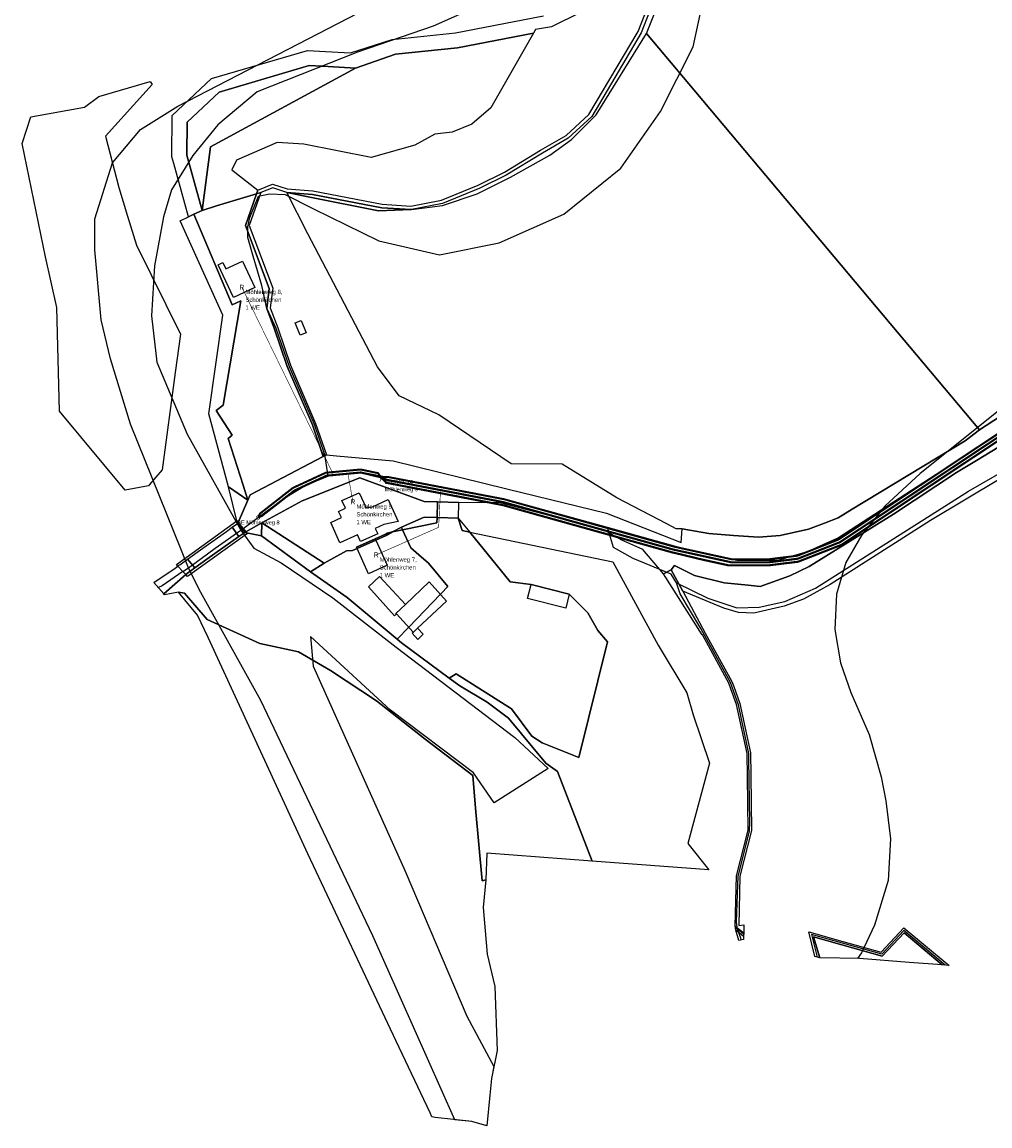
# Model space of a CAD drawing. Extents: x 577960 to 582939, y 6017202 to 6023066.
# Tile 7 of 217: x 580252 to 580573, y 6017202 to 6017569. Entities that reach past the tile are written whole.
import ezdxf
from ezdxf.enums import TextEntityAlignment as Align

# ---------------------------------------------------------------- set-up
doc = ezdxf.new("R2010")
doc.units = 0
doc.header["$MEASUREMENT"] = 0
doc.linetypes.add('D', pattern=[0])
for name, color, linetype in [('BER_Symbol', 7, 'D'), ('BER_Text', 7, 'D'), ('BF__ACCESS', 7, 'D'), ('EF', 7, 'D'), ('LI__FLUR', 7, 'D'), ('LI__GEB', 7, 'Continuous'), ('LI__GEWAESSE', 7, 'D'), ('LI__STRASSE', 7, 'Continuous')]:
    doc.layers.add(name, color=color, linetype=linetype)
doc.styles.add('BER_Symbol', font='TGR01___.TTF')
doc.styles.add('BER_Text', font='arial.ttf')

msp = doc.modelspace()

# ---------------------------------------------------------------- linework, layer by layer
at = {"layer": 'BF__ACCESS', "color": 1, "linetype": 'D', "true_color": 0xff0000, "const_width": 0.7}
for points in [[(580604.532, 6017571.333), (580605.541, 6017562.137), (580616.393, 6017535.463), (580621.208, 6017516.471), (580622.417, 6017488.52), (580613.9, 6017466.349), (580602.086, 6017449.701), (580592.886, 6017440.772), (580524.099, 6017395.09), (580509.752, 6017389.502), (580500.034, 6017388.304), (580486.585, 6017388.304), (580478.217, 6017390.129), (580469.223, 6017392.304), (580468.026, 6017392.566), (580411.551, 6017408.327), (580373.05, 6017415.7), (580371.12, 6017417.545)], [(580603.532, 6017571.283), (580604.562, 6017561.89), (580615.44, 6017535.15), (580620.214, 6017516.325), (580621.409, 6017488.684), (580613.011, 6017466.825), (580601.323, 6017450.354), (580592.256, 6017441.554), (580523.634, 6017395.981), (580509.628, 6017390.494), (580499.973, 6017389.304), (580487.585, 6017389.304), (580468.295, 6017393.531), (580411.78, 6017409.302), (580373.238, 6017416.682), (580371.12, 6017417.545)], [(580371.12, 6017417.545), (580364.491, 6017419.153), (580353.016, 6017418.08), (580342.373, 6017413.153), (580331.508, 6017404.676), (580330.414, 6017404.265)]]:
    msp.add_lwpolyline(points, dxfattribs=at)
at = {"layer": 'BF__ACCESS', "color": 4, "linetype": 'D', "true_color": 0x00ffff, "const_width": 0.657}
for points in [[(580602.531, 6017571.234), (580603.583, 6017561.642), (580614.488, 6017534.837), (580619.219, 6017516.179), (580620.401, 6017488.849), (580612.123, 6017467.301), (580600.561, 6017451.008), (580591.626, 6017442.336), (580523.169, 6017396.873), (580509.504, 6017391.486), (580499.912, 6017390.304), (580487.693, 6017390.304), (580468.509, 6017394.508), (580412.009, 6017410.276), (580373.426, 6017417.664), (580371.12, 6017417.545)], [(580371.12, 6017417.545), (580370.206, 6017418.925), (580364.396, 6017420.149), (580352.752, 6017419.06), (580341.849, 6017414.012), (580330.892, 6017405.463), (580330.414, 6017404.265)]]:
    msp.add_lwpolyline(points, dxfattribs=at)
at = {"layer": 'EF', "color": 102, "linetype": 'D', "true_color": 0x15d72e, "const_width": 0.194}
msp.add_lwpolyline([(580355.414, 6017418.3), (580324.92, 6017480.69)], dxfattribs=at)
at = {"layer": 'EF', "color": 1, "linetype": 'D', "true_color": 0xff0000, "const_width": 0.194}
for points in [[(580360.149, 6017418.74), (580361.81, 6017409.39)], [(580369.54, 6017391.76), (580390.288, 6017400.934), (580390.935, 6017413.295)]]:
    msp.add_lwpolyline(points, dxfattribs=at)
at = {"layer": 'LI__FLUR', "color": 8, "linetype": 'D', "true_color": 0x808080}
for p, q in [((580437.459, 6017572.033), (580427.804, 6017567.235)), ((580456.58, 6017565.695), (580459.359, 6017572.752)), ((580460.378, 6017572.382), (580457.57, 6017565.215)), ((580459.339, 6017565.085), (580462.657, 6017573.302)), ((580395.848, 6017565.236), (580425.095, 6017570.903)), ((580374.838, 6017563.087), (580395.848, 6017565.236)), ((580421.796, 6017565.156), (580396.608, 6017560.278)), ((580396.608, 6017560.278), (580421.796, 6017565.156)), ((580421.796, 6017565.156), (580407.633, 6017540.346)), ((580422.516, 6017566.415), (580421.796, 6017565.156)), ((580427.804, 6017567.235), (580422.516, 6017566.415)), ((580440.238, 6017538.167), (580456.58, 6017565.695)), ((580457.57, 6017565.215), (580441.147, 6017537.437)), ((580442.686, 6017538.027), (580459.339, 6017565.085)), ((580475.811, 6017545.483), (580459.339, 6017565.085)), ((580459.339, 6017565.085), (580475.811, 6017545.483)), ((580361.035, 6017558.64), (580374.838, 6017563.087)), ((580314.826, 6017550.044), (580346.731, 6017559.409)), ((580346.731, 6017559.409), (580352.698, 6017559.089)), ((580352.698, 6017559.089), (580361.035, 6017558.64)), ((580375.948, 6017558.169), (580362.694, 6017553.562)), ((580362.694, 6017553.562), (580375.948, 6017558.169)), ((580396.608, 6017560.278), (580375.948, 6017558.169)), ((580375.948, 6017558.169), (580396.608, 6017560.278)), ((580362.694, 6017553.562), (580314.476, 6017527.393)), ((580314.476, 6017527.393), (580362.694, 6017553.562)), ((580317.385, 6017545.576), (580347.331, 6017554.371)), ((580347.331, 6017554.371), (580317.385, 6017545.576)), ((580347.331, 6017554.371), (580353.618, 6017554.032)), ((580353.618, 6017554.032), (580347.331, 6017554.371)), ((580353.618, 6017554.032), (580362.694, 6017553.562)), ((580362.694, 6017553.562), (580353.618, 6017554.032)), ((580301.802, 6017537.769), (580314.826, 6017550.044)), ((580277.333, 6017544.097), (580294.475, 6017549.044)), ((580295.095, 6017548.035), (580279.652, 6017530.862)), ((580294.475, 6017549.044), (580295.095, 6017548.035)), ((580272.676, 6017540.568), (580277.333, 6017544.097)), ((580306.77, 6017535.56), (580317.385, 6017545.576)), ((580317.385, 6017545.576), (580306.77, 6017535.56)), ((580570.056, 6017433.317), (580475.811, 6017545.483)), ((580475.811, 6017545.483), (580570.056, 6017433.317)), ((580254.774, 6017537.34), (580272.676, 6017540.568)), ((580407.633, 6017540.346), (580401.326, 6017534.849)), ((580251.885, 6017528.514), (580254.774, 6017537.34)), ((580301.692, 6017524.015), (580301.802, 6017537.769)), ((580306.67, 6017524.634), (580306.77, 6017535.56)), ((580306.77, 6017535.56), (580306.67, 6017524.634)), ((580401.326, 6017534.849), (580394.789, 6017532.29)), ((580432.651, 6017531.15), (580440.238, 6017538.167)), ((580441.147, 6017537.437), (580433.351, 6017530.22)), ((580434.39, 6017529.82), (580442.686, 6017538.027)), ((580389.001, 6017531.63), (580382.364, 6017527.952)), ((580394.789, 6017532.29), (580389.001, 6017531.63)), ((580424.175, 6017526.262), (580432.651, 6017531.15)), ((580259.651, 6017490.869), (580251.885, 6017528.514)), ((580279.652, 6017530.862), (580284.01, 6017513.879)), ((580336.606, 6017528.862), (580323.152, 6017522.965)), ((580345.552, 6017528.282), (580336.606, 6017528.862)), ((580367.931, 6017523.874), (580345.552, 6017528.282)), ((580382.364, 6017527.952), (580367.931, 6017523.874)), ((580433.351, 6017530.22), (580424.765, 6017525.272)), ((580427.204, 6017524.592), (580434.39, 6017529.82)), ((580302.272, 6017521.875), (580301.692, 6017524.015)), ((580311.757, 6017506.262), (580306.67, 6017524.634)), ((580306.67, 6017524.634), (580311.757, 6017506.262)), ((580314.476, 6017527.393), (580311.757, 6017506.262)), ((580311.757, 6017506.262), (580314.476, 6017527.393)), ((580412.16, 6017518.985), (580424.175, 6017526.262)), ((580424.765, 6017525.272), (580412.72, 6017517.975)), ((580414.17, 6017517.276), (580427.204, 6017524.592)), ((580307.149, 6017504.093), (580302.272, 6017521.875)), ((580323.152, 6017522.965), (580321.573, 6017519.716)), ((580321.573, 6017519.716), (580330.229, 6017512.949)), ((580403.045, 6017511.738), (580414.17, 6017517.276)), ((580403.465, 6017514.637), (580412.16, 6017518.985)), ((580412.72, 6017517.975), (580403.934, 6017513.587)), ((580284.01, 6017513.879), (580286.919, 6017504.383)), ((580329.819, 6017511.759), (580330.229, 6017512.949)), ((580330.229, 6017512.949), (580329.819, 6017511.759)), ((580330.229, 6017512.949), (580335.106, 6017514.918)), ((580335.156, 6017513.698), (580331.188, 6017512.169)), ((580335.106, 6017514.918), (580339.954, 6017513.378)), ((580339.874, 6017512.229), (580335.156, 6017513.698)), ((580339.954, 6017513.378), (580348.52, 6017512.708)), ((580391.27, 6017509.639), (580403.465, 6017514.637)), ((580403.934, 6017513.587), (580391.6, 6017508.529)), ((580329.819, 6017511.759), (580316.515, 6017507.711)), ((580316.515, 6017507.711), (580329.819, 6017511.759)), ((580326.08, 6017501.183), (580329.819, 6017511.759)), ((580329.819, 6017511.759), (580326.08, 6017501.183)), ((580331.188, 6017512.169), (580327.31, 6017501.203)), ((580331.188, 6017512.169), (580329.819, 6017511.759)), ((580329.819, 6017511.759), (580331.188, 6017512.169)), ((580348.37, 6017511.569), (580339.874, 6017512.229)), ((580346.801, 6017498.484), (580339.874, 6017512.229)), ((580339.874, 6017512.229), (580348.02, 6017510.589)), ((580339.874, 6017512.229), (580348.37, 6017511.569)), ((580348.02, 6017510.589), (580339.874, 6017512.229)), ((580348.02, 6017510.589), (580370.36, 6017506.071)), ((580370.36, 6017506.071), (580348.02, 6017510.589)), ((580371.409, 6017507.15), (580348.37, 6017511.569)), ((580348.37, 6017511.569), (580371.409, 6017507.15)), ((580348.52, 6017512.708), (580371.549, 6017508.29)), ((580381.065, 6017507.68), (580391.27, 6017509.639)), ((580391.57, 6017507.91), (580403.045, 6017511.738)), ((580311.757, 6017506.262), (580309.008, 6017504.962)), ((580309.008, 6017504.962), (580311.757, 6017506.262)), ((580316.515, 6017507.711), (580311.757, 6017506.262)), ((580311.757, 6017506.262), (580316.515, 6017507.711)), ((580370.36, 6017506.071), (580381.125, 6017506.55)), ((580381.125, 6017506.55), (580370.36, 6017506.071)), ((580381.125, 6017506.55), (580371.409, 6017507.15)), ((580371.409, 6017507.15), (580381.125, 6017506.55)), ((580371.549, 6017508.29), (580381.065, 6017507.68)), ((580381.275, 6017506.56), (580381.125, 6017506.55)), ((580381.125, 6017506.55), (580381.275, 6017506.56)), ((580391.6, 6017508.529), (580381.275, 6017506.56)), ((580381.275, 6017506.56), (580391.57, 6017507.91)), ((580286.919, 6017504.383), (580289.897, 6017494.667)), ((580304.381, 6017502.793), (580307.149, 6017504.093)), ((580318.584, 6017471.426), (580304.381, 6017502.793)), ((580307.149, 6017504.093), (580309.008, 6017504.962)), ((580309.008, 6017504.962), (580307.149, 6017504.093)), ((580309.008, 6017504.962), (580321.712, 6017474.874)), ((580321.712, 6017474.874), (580309.008, 6017504.962)), ((580334.017, 6017480.272), (580326.08, 6017501.183)), ((580326.08, 6017501.183), (580334.017, 6017480.272)), ((580327.31, 6017501.203), (580335.196, 6017480.402)), ((580370, 6017454.302), (580346.801, 6017498.484)), ((580289.897, 6017494.667), (580304.52, 6017465.068)), ((580263.479, 6017473.975), (580259.651, 6017490.869)), ((580333.187, 6017473.685), (580334.017, 6017480.272)), ((580334.017, 6017480.272), (580333.187, 6017473.685)), ((580335.196, 6017480.402), (580334.366, 6017473.824)), ((580324.581, 6017476.224), (580318.723, 6017441.578)), ((580318.723, 6017441.578), (580324.581, 6017476.224)), ((580321.712, 6017474.874), (580324.581, 6017476.224)), ((580324.581, 6017476.224), (580321.712, 6017474.874)), ((580264.319, 6017439.509), (580263.479, 6017473.975)), ((580335.766, 6017466.827), (580333.187, 6017473.685)), ((580333.187, 6017473.685), (580335.766, 6017466.827)), ((580334.366, 6017473.824), (580336.845, 6017467.217)), ((580313.956, 6017438.619), (580318.584, 6017471.426)), ((580304.52, 6017465.068), (580302.801, 6017452.404)), ((580339.954, 6017454.372), (580335.766, 6017466.827)), ((580335.766, 6017466.827), (580339.954, 6017454.372)), ((580336.845, 6017467.217), (580341.023, 6017454.772)), ((580348.35, 6017435.03), (580339.954, 6017454.372)), ((580339.954, 6017454.372), (580348.35, 6017435.03)), ((580341.023, 6017454.772), (580349.429, 6017435.44)), ((580377.216, 6017444.616), (580370, 6017454.302)), ((580302.801, 6017452.404), (580298.383, 6017420.067)), ((580390.33, 6017438.278), (580377.216, 6017444.616)), ((580286.178, 6017413.24), (580264.319, 6017439.509)), ((580318.723, 6017441.578), (580316.345, 6017439.799)), ((580316.345, 6017439.799), (580318.723, 6017441.578)), ((580316.345, 6017439.799), (580321.662, 6017431.542)), ((580321.662, 6017431.542), (580316.345, 6017439.799)), ((580570.056, 6017433.317), (580581.861, 6017441.074)), ((580581.861, 6017441.074), (580570.056, 6017433.317)), ((580320.472, 6017414.369), (580313.956, 6017438.619)), ((580414.449, 6017422.064), (580390.33, 6017438.278)), ((580351.978, 6017424.434), (580348.35, 6017435.03)), ((580348.35, 6017435.03), (580351.978, 6017424.434)), ((580349.429, 6017435.44), (580353.027, 6017424.984)), ((580565.279, 6017429.639), (580570.056, 6017433.317)), ((580570.056, 6017433.317), (580565.279, 6017429.639)), ((580321.662, 6017431.542), (580320.393, 6017430.482)), ((580320.393, 6017430.482), (580321.662, 6017431.542)), ((580320.393, 6017430.482), (580325.38, 6017414.899)), ((580325.38, 6017414.899), (580320.393, 6017430.482)), ((580527.676, 6017406.979), (580565.279, 6017429.639)), ((580565.279, 6017429.639), (580527.676, 6017406.979)), ((580581.221, 6017430.528), (580568.997, 6017423.112)), ((580568.997, 6017423.112), (580581.221, 6017430.528)), ((580351.978, 6017424.434), (580353.027, 6017424.984)), ((580353.027, 6017424.984), (580351.978, 6017424.434)), ((580353.027, 6017424.984), (580356.353, 6017424.684)), ((580327.719, 6017411.73), (580349.624, 6017423.201)), ((580349.624, 6017423.201), (580327.719, 6017411.73)), ((580349.624, 6017423.201), (580351.978, 6017424.434)), ((580351.978, 6017424.434), (580349.624, 6017423.201)), ((580356.353, 6017424.684), (580375.157, 6017422.985)), ((580375.157, 6017422.985), (580412.949, 6017413.728)), ((580431.381, 6017421.874), (580414.449, 6017422.064)), ((580449.472, 6017410.708), (580431.381, 6017421.874)), ((580568.997, 6017423.112), (580562.37, 6017419.093)), ((580562.37, 6017419.093), (580568.997, 6017423.112)), ((580298.383, 6017420.067), (580294.205, 6017415.119)), ((580364.102, 6017417.377), (580344.981, 6017409.761)), ((580344.981, 6017409.761), (580364.102, 6017417.377)), ((580385.535, 6017409.491), (580364.102, 6017417.377)), ((580364.102, 6017417.377), (580385.535, 6017409.491)), ((580562.37, 6017419.093), (580541.46, 6017405.349)), ((580541.46, 6017405.349), (580562.37, 6017419.093)), ((580293.905, 6017414.769), (580286.178, 6017413.24)), ((580294.205, 6017415.119), (580293.905, 6017414.769)), ((580326.949, 6017409.991), (580320.472, 6017414.369)), ((580323.491, 6017402.214), (580320.472, 6017414.369)), ((580320.472, 6017414.369), (580326.949, 6017409.991)), ((580325.38, 6017414.899), (580326.949, 6017409.991)), ((580326.949, 6017409.991), (580325.38, 6017414.899)), ((580412.949, 6017413.728), (580446.114, 6017405.611)), ((580576.893, 6017417.044), (580553.734, 6017403.23)), ((580326.949, 6017409.991), (580327.719, 6017411.73)), ((580327.719, 6017411.73), (580326.949, 6017409.991)), ((580466.175, 6017402.082), (580449.472, 6017410.708)), ((580323.644, 6017402.557), (580326.949, 6017409.991)), ((580326.949, 6017409.991), (580323.644, 6017402.557)), ((580344.981, 6017409.761), (580331.597, 6017402.404)), ((580331.597, 6017402.404), (580344.981, 6017409.761)), ((580389.943, 6017409.357), (580385.535, 6017409.491)), ((580385.535, 6017409.491), (580389.943, 6017409.357)), ((580389.76, 6017404.162), (580389.943, 6017409.357)), ((580389.943, 6017409.357), (580389.76, 6017404.162)), ((580389.943, 6017409.357), (580396.909, 6017409.145)), ((580396.909, 6017409.145), (580389.943, 6017409.357)), ((580396.909, 6017409.145), (580396.807, 6017403.972)), ((580410.87, 6017409.11), (580396.909, 6017409.145)), ((580444.994, 6017400.183), (580410.87, 6017409.11)), ((580523.048, 6017404.08), (580527.676, 6017406.979)), ((580527.676, 6017406.979), (580523.048, 6017404.08)), ((580377.974, 6017401), (580385.442, 6017404.301)), ((580385.442, 6017404.301), (580377.974, 6017401)), ((580385.442, 6017404.301), (580389.76, 6017404.162)), ((580389.76, 6017404.162), (580385.442, 6017404.301)), ((580389.73, 6017402.399), (580389.76, 6017404.162)), ((580389.76, 6017404.162), (580389.73, 6017402.399)), ((580389.76, 6017404.162), (580396.807, 6017403.972)), ((580396.807, 6017403.972), (580389.76, 6017404.162)), ((580398.106, 6017399.824), (580396.807, 6017403.972)), ((580396.807, 6017403.972), (580400.635, 6017399.304)), ((580396.807, 6017403.972), (580398.106, 6017399.824)), ((580446.114, 6017405.611), (580470.902, 6017395.924)), ((580541.46, 6017405.349), (580513.402, 6017387.887)), ((580513.402, 6017387.887), (580541.46, 6017405.349)), ((580518.48, 6017402.271), (580523.048, 6017404.08)), ((580523.048, 6017404.08), (580518.48, 6017402.271)), ((580553.734, 6017403.23), (580520.399, 6017381.879)), ((580311.956, 6017393.977), (580319.763, 6017399.555)), ((580319.763, 6017399.555), (580321.722, 6017400.954)), ((580321.722, 6017400.954), (580323.491, 6017402.214)), ((580323.931, 6017397.876), (580321.722, 6017400.954)), ((580321.722, 6017400.954), (580323.931, 6017397.876)), ((580323.491, 6017402.214), (580323.644, 6017402.557)), ((580323.644, 6017402.557), (580323.491, 6017402.214)), ((580323.491, 6017402.214), (580325.85, 6017399.245)), ((580325.85, 6017399.245), (580323.491, 6017402.214)), ((580325.85, 6017399.245), (580323.931, 6017397.876)), ((580323.931, 6017397.876), (580325.85, 6017399.245)), ((580326.236, 6017399.457), (580325.85, 6017399.245)), ((580325.85, 6017399.245), (580326.236, 6017399.457)), ((580331.477, 6017398.155), (580325.85, 6017399.245)), ((580325.85, 6017399.245), (580331.477, 6017398.155)), ((580331.597, 6017402.404), (580326.236, 6017399.457)), ((580326.236, 6017399.457), (580331.597, 6017402.404)), ((580331.477, 6017398.155), (580331.597, 6017402.404)), ((580331.597, 6017402.404), (580331.477, 6017398.155)), ((580331.597, 6017402.404), (580352.218, 6017388.969)), ((580352.218, 6017388.969), (580331.597, 6017402.404)), ((580372.868, 6017398.235), (580375.017, 6017399.404)), ((580375.017, 6017399.404), (580372.868, 6017398.235)), ((580373.195, 6017399.028), (580375.017, 6017399.404)), ((580375.017, 6017399.404), (580373.195, 6017399.028)), ((580375.017, 6017399.404), (580377.974, 6017401)), ((580377.974, 6017401), (580375.017, 6017399.404)), ((580375.017, 6017399.404), (580378.325, 6017400.084)), ((580378.325, 6017400.084), (580375.017, 6017399.404)), ((580378.325, 6017400.084), (580377.974, 6017401)), ((580377.974, 6017401), (580378.325, 6017400.084)), ((580378.325, 6017400.084), (580389.73, 6017402.399)), ((580389.73, 6017402.399), (580378.325, 6017400.084)), ((580381.11, 6017394.157), (580378.325, 6017400.084)), ((580378.325, 6017400.084), (580381.11, 6017394.157)), ((580400.635, 6017399.304), (580398.106, 6017399.824)), ((580398.106, 6017399.824), (580400.635, 6017399.304)), ((580400.635, 6017399.304), (580414.119, 6017382.83)), ((580414.119, 6017382.83), (580400.635, 6017399.304)), ((580400.635, 6017399.304), (580448.213, 6017389.497)), ((580450.892, 6017396.764), (580444.994, 6017400.183)), ((580469.273, 6017400.482), (580466.175, 6017402.082)), ((580471.182, 6017400.482), (580469.273, 6017400.482)), ((580470.902, 6017395.924), (580471.182, 6017400.482)), ((580471.182, 6017400.482), (580480.028, 6017398.863)), ((580480.028, 6017398.863), (580471.182, 6017400.482)), ((580503.727, 6017398.253), (580513.173, 6017400.312)), ((580513.173, 6017400.312), (580503.727, 6017398.253)), ((580513.173, 6017400.312), (580518.48, 6017402.271)), ((580518.48, 6017402.271), (580513.173, 6017400.312)), ((580321.232, 6017395.946), (580313.316, 6017390.319)), ((580313.316, 6017390.319), (580321.232, 6017395.946)), ((580323.931, 6017397.876), (580321.232, 6017395.946)), ((580321.232, 6017395.946), (580323.931, 6017397.876)), ((580342.312, 6017390.078), (580331.477, 6017398.155)), ((580331.477, 6017398.155), (580342.312, 6017390.078)), ((580363.04, 6017394.282), (580369.256, 6017397.093)), ((580369.256, 6017397.093), (580363.04, 6017394.282)), ((580363.192, 6017393.897), (580369.42, 6017396.685)), ((580369.42, 6017396.685), (580363.192, 6017393.897)), ((580369.256, 6017397.093), (580372.678, 6017398.665)), ((580372.678, 6017398.665), (580369.256, 6017397.093)), ((580369.42, 6017396.685), (580372.868, 6017398.235)), ((580372.868, 6017398.235), (580369.42, 6017396.685)), ((580372.678, 6017398.665), (580372.892, 6017398.737)), ((580372.892, 6017398.737), (580372.678, 6017398.665)), ((580372.868, 6017398.235), (580372.678, 6017398.665)), ((580372.678, 6017398.665), (580372.868, 6017398.235)), ((580372.842, 6017398.874), (580373.195, 6017399.028)), ((580373.195, 6017399.028), (580372.842, 6017398.874)), ((580372.892, 6017398.737), (580372.842, 6017398.874)), ((580372.842, 6017398.874), (580372.892, 6017398.737)), ((580458.148, 6017393.535), (580450.892, 6017396.764)), ((580480.028, 6017398.863), (580488.314, 6017398.233)), ((580488.314, 6017398.233), (580480.028, 6017398.863)), ((580488.314, 6017398.233), (580496.57, 6017397.613)), ((580496.57, 6017397.613), (580488.314, 6017398.233)), ((580496.57, 6017397.613), (580503.727, 6017398.253)), ((580503.727, 6017398.253), (580496.57, 6017397.613)), ((580306.889, 6017390.359), (580311.956, 6017393.977)), ((580352.218, 6017388.969), (580359.724, 6017393.077)), ((580359.724, 6017393.077), (580352.218, 6017388.969)), ((580359.724, 6017393.077), (580361.623, 6017393.187)), ((580361.623, 6017393.187), (580359.724, 6017393.077)), ((580361.623, 6017393.187), (580363.192, 6017393.897)), ((580363.192, 6017393.897), (580361.623, 6017393.187)), ((580363.192, 6017393.897), (580363.04, 6017394.282)), ((580363.04, 6017394.282), (580363.192, 6017393.897)), ((580383.749, 6017391.827), (580381.11, 6017394.157)), ((580381.11, 6017394.157), (580383.749, 6017391.827)), ((580386.908, 6017389.039), (580383.749, 6017391.827)), ((580383.749, 6017391.827), (580386.908, 6017389.039)), ((580464.965, 6017385.489), (580458.148, 6017393.535)), ((580302.761, 6017387.33), (580303.682, 6017388.054)), ((580303.682, 6017388.054), (580304.02, 6017388.32)), ((580304.02, 6017388.32), (580304.26, 6017388.49)), ((580304.26, 6017388.49), (580306.889, 6017390.359)), ((580306.889, 6017390.359), (580309.267, 6017387.43)), ((580309.267, 6017387.43), (580306.889, 6017390.359)), ((580313.316, 6017390.319), (580309.267, 6017387.43)), ((580309.267, 6017387.43), (580313.316, 6017390.319)), ((580347.77, 6017386.19), (580342.312, 6017390.078)), ((580342.312, 6017390.078), (580347.77, 6017386.19)), ((580352.218, 6017388.969), (580347.77, 6017386.19)), ((580347.77, 6017386.19), (580352.218, 6017388.969)), ((580393.322, 6017381.231), (580386.908, 6017389.039)), ((580386.908, 6017389.039), (580393.322, 6017381.231)), ((580448.213, 6017389.497), (580463.196, 6017361.758)), ((580468.613, 6017388.237), (580467.534, 6017386.838)), ((580467.534, 6017386.838), (580468.613, 6017388.237)), ((580475.36, 6017384.939), (580468.613, 6017388.237)), ((580468.613, 6017388.237), (580475.36, 6017384.939)), ((580295.694, 6017382.622), (580302.761, 6017387.33)), ((580306.291, 6017385.221), (580298.972, 6017378.804)), ((580298.972, 6017378.804), (580306.291, 6017385.221)), ((580306.849, 6017385.711), (580306.291, 6017385.221)), ((580306.291, 6017385.221), (580306.849, 6017385.711)), ((580309.267, 6017387.43), (580306.849, 6017385.711)), ((580306.849, 6017385.711), (580309.267, 6017387.43)), ((580359.864, 6017377.563), (580347.77, 6017386.19)), ((580347.77, 6017386.19), (580359.864, 6017377.563)), ((580467.534, 6017386.838), (580464.965, 6017385.489)), ((580464.965, 6017385.489), (580467.534, 6017386.838)), ((580477.889, 6017365.237), (580464.965, 6017385.489)), ((580467.534, 6017386.838), (580471.402, 6017379.671)), ((580471.402, 6017379.671), (580467.534, 6017386.838)), ((580485.116, 6017382.489), (580475.36, 6017384.939)), ((580475.36, 6017384.939), (580485.116, 6017382.489)), ((580507.005, 6017384.848), (580497.1, 6017381.3)), ((580497.1, 6017381.3), (580507.005, 6017384.848)), ((580513.402, 6017387.887), (580507.005, 6017384.848)), ((580507.005, 6017384.848), (580513.402, 6017387.887)), ((580298.972, 6017378.804), (580295.694, 6017382.622)), ((580391.141, 6017378.953), (580393.322, 6017381.231)), ((580393.322, 6017381.231), (580391.141, 6017378.953)), ((580414.119, 6017382.83), (580421.015, 6017381.881)), ((580421.015, 6017381.881), (580414.119, 6017382.83)), ((580421.015, 6017381.881), (580433.69, 6017378.682)), ((580433.69, 6017378.682), (580421.015, 6017381.881)), ((580493.112, 6017381.7), (580485.116, 6017382.489)), ((580485.116, 6017382.489), (580493.112, 6017381.7)), ((580497.1, 6017381.3), (580493.112, 6017381.7)), ((580493.112, 6017381.7), (580497.1, 6017381.3)), ((580520.399, 6017381.879), (580511.513, 6017377.011)), ((580299.202, 6017378.534), (580298.972, 6017378.804)), ((580303.85, 6017379.343), (580299.202, 6017378.534)), ((580303.85, 6017379.343), (580305.879, 6017379.093)), ((580310.207, 6017371.776), (580303.85, 6017379.343)), ((580305.879, 6017379.093), (580303.85, 6017379.343)), ((580305.879, 6017379.093), (580313.395, 6017370.337)), ((580313.395, 6017370.337), (580305.879, 6017379.093)), ((580376.545, 6017363.71), (580359.864, 6017377.563)), ((580359.864, 6017377.563), (580376.545, 6017363.71)), ((580380.446, 6017367.785), (580390.891, 6017378.692)), ((580390.891, 6017378.692), (580380.446, 6017367.785)), ((580390.891, 6017378.692), (580391.141, 6017378.953)), ((580391.141, 6017378.953), (580390.891, 6017378.692)), ((580433.69, 6017378.682), (580439.877, 6017372.474)), ((580439.877, 6017372.474), (580433.69, 6017378.682)), ((580471.402, 6017379.671), (580478.908, 6017365.776)), ((580485.066, 6017374.033), (580471.402, 6017379.671)), ((580489.953, 6017372.583), (580485.066, 6017374.033)), ((580505.156, 6017374.772), (580495.031, 6017372.453)), ((580511.513, 6017377.011), (580505.156, 6017374.772)), ((580313.665, 6017364.299), (580310.207, 6017371.776)), ((580313.395, 6017370.337), (580330.917, 6017362.28)), ((580330.917, 6017362.28), (580313.395, 6017370.337)), ((580439.877, 6017372.474), (580443.175, 6017366.637)), ((580443.175, 6017366.637), (580439.877, 6017372.474)), ((580495.031, 6017372.453), (580489.953, 6017372.583)), ((580376.545, 6017363.71), (580380.446, 6017367.785)), ((580380.446, 6017367.785), (580376.545, 6017363.71)), ((580443.175, 6017366.637), (580446.354, 6017362.928)), ((580446.354, 6017362.928), (580443.175, 6017366.637)), ((580346.869, 6017292.408), (580313.665, 6017364.299)), ((580377.955, 6017362.539), (580376.545, 6017363.71)), ((580376.545, 6017363.71), (580377.955, 6017362.539)), ((580393.848, 6017350.844), (580377.955, 6017362.539)), ((580377.955, 6017362.539), (580393.848, 6017350.844)), ((580446.354, 6017362.928), (580436.868, 6017324.414)), ((580436.868, 6017324.414), (580446.354, 6017362.928)), ((580477.919, 6017365.197), (580477.889, 6017365.237)), ((580486.695, 6017349.173), (580477.919, 6017365.197)), ((580478.908, 6017365.776), (580487.754, 6017349.653)), ((580330.917, 6017362.28), (580337.084, 6017360.96)), ((580337.084, 6017360.96), (580330.917, 6017362.28)), ((580337.084, 6017360.96), (580343.741, 6017359.521)), ((580343.741, 6017359.521), (580337.084, 6017360.96)), ((580343.741, 6017359.521), (580354.386, 6017353.403)), ((580354.386, 6017353.403), (580343.741, 6017359.521)), ((580463.196, 6017361.758), (580472.761, 6017345.905)), ((580354.386, 6017353.403), (580369.689, 6017343.227)), ((580369.689, 6017343.227), (580354.386, 6017353.403)), ((580396.097, 6017352.293), (580393.848, 6017350.844)), ((580393.848, 6017350.844), (580396.097, 6017352.293)), ((580414.558, 6017340.608), (580396.097, 6017352.293)), ((580396.097, 6017352.293), (580414.558, 6017340.608)), ((580397.326, 6017348.285), (580393.848, 6017350.844)), ((580393.848, 6017350.844), (580397.326, 6017348.285)), ((580406.382, 6017342.807), (580397.326, 6017348.285)), ((580397.326, 6017348.285), (580406.382, 6017342.807)), ((580487.384, 6017347.244), (580486.695, 6017349.173)), ((580487.754, 6017349.653), (580488.334, 6017348.034)), ((580488.334, 6017348.034), (580490.373, 6017342.366)), ((580472.761, 6017345.905), (580474.87, 6017338.658)), ((580489.253, 6017342.046), (580487.384, 6017347.244)), ((580369.689, 6017343.227), (580385.811, 6017330.562)), ((580385.811, 6017330.562), (580369.689, 6017343.227)), ((580413.499, 6017337.469), (580406.382, 6017342.807)), ((580406.382, 6017342.807), (580413.499, 6017337.469)), ((580421.295, 6017331.561), (580414.558, 6017340.608)), ((580414.558, 6017340.608), (580421.295, 6017331.561)), ((580492.762, 6017325.813), (580489.253, 6017342.046)), ((580490.373, 6017342.366), (580493.911, 6017325.942)), ((580425.943, 6017322.575), (580413.499, 6017337.469)), ((580413.499, 6017337.469), (580425.943, 6017322.575)), ((580474.87, 6017338.658), (580480.327, 6017322.604)), ((580385.811, 6017330.562), (580401.684, 6017318.507)), ((580401.684, 6017318.507), (580385.811, 6017330.562)), ((580424.663, 6017329.352), (580421.295, 6017331.561)), ((580421.295, 6017331.561), (580424.663, 6017329.352)), ((580436.868, 6017324.414), (580424.663, 6017329.352)), ((580424.663, 6017329.352), (580436.868, 6017324.414)), ((580492.872, 6017318.026), (580492.762, 6017325.813)), ((580493.911, 6017325.942), (580494.011, 6017318.605)), ((580429.751, 6017319.786), (580425.943, 6017322.575)), ((580425.943, 6017322.575), (580429.751, 6017319.786)), ((580480.327, 6017322.604), (580473.111, 6017295.865)), ((580401.684, 6017318.507), (580402.514, 6017307.641)), ((580402.514, 6017307.641), (580401.684, 6017318.507)), ((580441.365, 6017289.978), (580429.751, 6017319.786)), ((580429.751, 6017319.786), (580441.365, 6017289.978)), ((580494.011, 6017318.605), (580494.241, 6017300.193)), ((580493.101, 6017300.313), (580492.872, 6017318.026)), ((580402.514, 6017307.641), (580404.802, 6017283.451)), ((580404.802, 6017283.451), (580402.514, 6017307.641)), ((580489.223, 6017285.139), (580493.101, 6017300.313)), ((580494.241, 6017300.193), (580490.332, 6017284.999)), ((580473.111, 6017295.865), (580480.047, 6017287.099)), ((580376.215, 6017230.163), (580346.869, 6017292.408)), ((580406.282, 6017292.597), (580406.022, 6017283.831)), ((580441.365, 6017289.978), (580406.282, 6017292.597)), ((580480.047, 6017287.099), (580441.365, 6017289.978)), ((580404.802, 6017283.451), (580406.022, 6017283.831)), ((580406.022, 6017283.831), (580404.802, 6017283.451)), ((580406.022, 6017283.831), (580405.142, 6017274.545)), ((580488.863, 6017268.366), (580489.223, 6017285.139)), ((580490.332, 6017284.999), (580490.003, 6017268.566)), ((580405.142, 6017274.545), (580406.471, 6017259.091)), ((580488.945, 6017267.759), (580488.863, 6017268.366)), ((580489.043, 6017267.027), (580488.945, 6017267.759)), ((580490.072, 6017263.628), (580489.043, 6017267.027)), ((580490.003, 6017268.566), (580491.732, 6017268.866)), ((580491.732, 6017268.866), (580491.657, 6017266.211)), ((580537.3, 6017259.749), (580544.847, 6017267.796)), ((580544.847, 6017267.796), (580559.91, 6017255.33)), ((580491.592, 6017263.908), (580490.072, 6017263.628)), ((580491.623, 6017264.991), (580491.592, 6017263.908)), ((580491.657, 6017266.211), (580491.623, 6017264.991)), ((580515.251, 6017258.28), (580513.292, 6017266.467)), ((580513.292, 6017266.467), (580524.656, 6017263.288)), ((580524.297, 6017262.188), (580514.871, 6017264.837)), ((580514.871, 6017264.837), (580516.97, 6017257.91)), ((580516.97, 6017257.91), (580514.871, 6017264.837)), ((580514.871, 6017264.837), (580524.297, 6017262.188)), ((580544.937, 6017266.226), (580537.65, 6017258.449)), ((580537.65, 6017258.449), (580544.937, 6017266.226)), ((580557.621, 6017255.49), (580544.937, 6017266.226)), ((580544.937, 6017266.226), (580557.621, 6017255.49)), ((580537.65, 6017258.449), (580524.297, 6017262.188)), ((580524.297, 6017262.188), (580537.65, 6017258.449)), ((580524.656, 6017263.288), (580537.3, 6017259.749)), ((580406.471, 6017259.091), (580408.99, 6017248.285)), ((580516.97, 6017257.91), (580515.251, 6017258.28)), ((580530.184, 6017257.68), (580516.97, 6017257.91)), ((580546.656, 6017256.26), (580530.184, 6017257.68)), ((580557.621, 6017255.49), (580546.656, 6017256.26)), ((580559.91, 6017255.33), (580557.621, 6017255.49)), ((580408.99, 6017248.285), (580409.7, 6017227.024)), ((580387.44, 6017206.373), (580376.215, 6017230.163)), ((580409.7, 6017227.024), (580407.87, 6017217.788)), ((580407.87, 6017217.788), (580407.271, 6017212.26)), ((580407.271, 6017212.26), (580406.351, 6017202.004)), ((580388.09, 6017204.983), (580387.44, 6017206.373)), ((580389.169, 6017204.763), (580388.09, 6017204.983)), ((580401.293, 6017203.484), (580389.169, 6017204.763)), ((580406.351, 6017202.004), (580401.293, 6017203.484))]:
    msp.add_line(p, q, dxfattribs=at)
at = {"layer": 'LI__GEB', "color": 5, "linetype": 'D', "true_color": 0x0000ff}
for p, q in [((580317.025, 6017488.189), (580318.584, 6017488.919)), ((580322.122, 6017477.283), (580317.025, 6017488.189)), ((580318.584, 6017488.919), (580319.573, 6017486.809)), ((580319.573, 6017486.809), (580325.091, 6017489.398)), ((580325.091, 6017489.398), (580329.209, 6017480.602)), ((580329.209, 6017480.602), (580322.122, 6017477.283)), ((580342.662, 6017468.876), (580344.652, 6017469.686)), ((580344.322, 6017464.788), (580342.662, 6017468.876)), ((580344.652, 6017469.686), (580346.311, 6017465.588)), ((580346.311, 6017465.588), (580344.322, 6017464.788)), ((580358.166, 6017409.821), (580363.883, 6017412.425)), ((580363.883, 6017412.425), (580366.181, 6017407.365)), ((580368.29, 6017407.715), (580373.558, 6017410.129)), ((580373.558, 6017410.129), (580376.902, 6017402.817)), ((580357.065, 6017406.219), (580359.338, 6017407.246)), ((580359.338, 6017407.246), (580358.166, 6017409.821)), ((580366.181, 6017407.365), (580368.29, 6017407.715)), ((580354.467, 6017402.528), (580358.003, 6017404.142)), ((580358.003, 6017404.142), (580357.065, 6017406.219)), ((580376.902, 6017402.817), (580372.114, 6017401.842)), ((580357.473, 6017395.739), (580354.467, 6017402.528)), ((580372.114, 6017401.842), (580369.24, 6017400.556)), ((580369.24, 6017400.556), (580370.102, 6017398.73)), ((580363.349, 6017398.381), (580357.473, 6017395.739)), ((580363.04, 6017394.282), (580369.256, 6017397.093)), ((580364.307, 6017396.193), (580363.349, 6017398.381)), ((580370.102, 6017398.73), (580364.307, 6017396.193)), ((580369.256, 6017397.093), (580369.42, 6017396.685)), ((580369.42, 6017396.685), (580373.148, 6017388.319)), ((580363.192, 6017393.897), (580363.04, 6017394.282)), ((580366.961, 6017385.51), (580363.192, 6017393.897)), ((580373.148, 6017388.319), (580366.961, 6017385.51)), ((580367.011, 6017381.182), (580370.689, 6017384.59)), ((580370.689, 6017384.59), (580379.265, 6017375.304)), ((580375.666, 6017371.516), (580367.011, 6017381.182)), ((580379.265, 6017375.304), (580387.111, 6017382.761)), ((580387.111, 6017382.761), (580392.859, 6017376.403)), ((580419.856, 6017377.283), (580421.015, 6017381.881)), ((580421.015, 6017381.881), (580433.69, 6017378.682)), ((580432.53, 6017374.074), (580419.856, 6017377.283)), ((580433.69, 6017378.682), (580432.53, 6017374.074)), ((580376.126, 6017372.325), (580379.265, 6017375.304)), ((580379.265, 6017375.304), (580376.126, 6017372.325)), ((580392.859, 6017376.403), (580383.313, 6017367.387)), ((580376.296, 6017372.135), (580375.666, 6017371.516)), ((580376.296, 6017372.135), (580376.126, 6017372.325)), ((580376.126, 6017372.325), (580376.296, 6017372.135)), ((580381.874, 6017366.118), (580376.296, 6017372.135)), ((580381.464, 6017365.738), (580381.874, 6017366.118)), ((580381.914, 6017366.068), (580381.874, 6017366.118)), ((580381.874, 6017366.118), (580381.914, 6017366.068)), ((580383.313, 6017367.387), (580381.914, 6017366.068)), ((580381.914, 6017366.068), (580383.313, 6017367.387)), ((580383.313, 6017367.387), (580385.182, 6017365.418)), ((580383.383, 6017363.639), (580381.464, 6017365.738)), ((580385.182, 6017365.418), (580383.383, 6017363.639))]:
    msp.add_line(p, q, dxfattribs=at)
at = {"layer": 'LI__GEB', "color": 5, "linetype": 'D', "true_color": 0x0100ff}
for p, q in [((580303.17, 6017388.61), (580323.221, 6017403.063)), ((580323.221, 6017403.063), (580323.644, 6017402.557)), ((580323.644, 6017402.557), (580325.309, 6017400.565)), ((580325.309, 6017400.565), (580326.236, 6017399.457)), ((580326.236, 6017399.457), (580326.739, 6017398.855)), ((580326.739, 6017398.855), (580306.899, 6017384.561)), ((580303.682, 6017388.054), (580303.17, 6017388.61)), ((580305.351, 6017386.242), (580303.682, 6017388.054)), ((580306.291, 6017385.221), (580305.351, 6017386.242)), ((580306.899, 6017384.561), (580306.291, 6017385.221)), ((580488.945, 6017267.759), (580488.863, 6017268.366)), ((580488.863, 6017268.366), (580491.657, 6017266.211)), ((580489.043, 6017267.027), (580488.945, 6017267.759)), ((580491.623, 6017264.991), (580489.043, 6017267.027)), ((580491.657, 6017266.211), (580491.623, 6017264.991)), ((580491.623, 6017264.991), (580491.623, 6017264.991)), ((580491.657, 6017266.211), (580491.657, 6017266.211)), ((580491.657, 6017266.211), (580491.657, 6017266.211))]:
    msp.add_line(p, q, dxfattribs=at)
at = {"layer": 'LI__GEWAESSE', "color": 161, "linetype": 'D', "true_color": 0x55aaff}
for p, q in [((580303.641, 6017540.928), (580393.49, 6017587.337)), ((580420.017, 6017581.499), (580388.442, 6017567.506)), ((580388.442, 6017567.506), (580363.294, 6017558.819)), ((580363.294, 6017558.819), (580329.999, 6017545.665)), ((580329.999, 6017545.665), (580316.945, 6017534.64)), ((580291.287, 6017533.121), (580303.641, 6017540.928)), ((580281.921, 6017522.076), (580291.287, 6017533.121)), ((580316.945, 6017534.64), (580308.579, 6017524.544)), ((580308.579, 6017524.544), (580301.552, 6017513.119)), ((580276.024, 6017503.484), (580281.921, 6017522.076)), ((580301.552, 6017513.119), (580298.883, 6017504.163)), ((580276.084, 6017493.118), (580276.024, 6017503.484)), ((580298.883, 6017504.163), (580295.845, 6017487.78)), ((580278.173, 6017469.877), (580276.084, 6017493.118)), ((580295.845, 6017487.78), (580294.895, 6017471.216)), ((580281.211, 6017456.922), (580278.173, 6017469.877)), ((580294.895, 6017471.216), (580296.614, 6017455.803)), ((580287.868, 6017435.211), (580281.211, 6017456.922)), ((580296.614, 6017455.803), (580306.709, 6017431.912)), ((580307.15, 6017387.508), (580287.868, 6017435.211)), ((580306.709, 6017431.912), (580324.589, 6017400.035)), ((580324.589, 6017400.035), (580328.895, 6017394.053)), ((580328.895, 6017394.053), (580337.964, 6017389.169)), ((580337.964, 6017389.169), (580355.196, 6017377.486)), ((580310.749, 6017380.253), (580307.15, 6017387.508)), ((580331.197, 6017343.348), (580310.749, 6017380.253)), ((580355.196, 6017377.486), (580376.206, 6017361.14)), ((580374.267, 6017340.219), (580347.68, 6017364.609)), ((580347.68, 6017364.609), (580348.639, 6017354.783)), ((580376.206, 6017361.14), (580415.628, 6017331.112)), ((580348.639, 6017354.783), (580379.215, 6017286.62)), ((580368.379, 6017265.179), (580331.197, 6017343.348)), ((580401.884, 6017319.287), (580374.267, 6017340.219)), ((580415.628, 6017331.112), (580426.733, 6017320.806)), ((580408.751, 6017309.411), (580401.884, 6017319.287)), ((580426.733, 6017320.806), (580408.751, 6017309.411)), ((580379.215, 6017286.62), (580399.695, 6017238.53)), ((580395.674, 6017204.077), (580368.379, 6017265.179)), ((580399.695, 6017238.53), (580408.653, 6017221.74)), ((580408.653, 6017221.74), (580407.87, 6017217.788)), ((580408.653, 6017221.74), (580408.653, 6017221.74)), ((580407.87, 6017217.788), (580407.271, 6017212.26)), ((580407.271, 6017212.26), (580406.351, 6017202.004)), ((580401.293, 6017203.484), (580395.674, 6017204.077)), ((580395.674, 6017204.077), (580395.674, 6017204.077)), ((580406.351, 6017202.004), (580401.293, 6017203.484))]:
    msp.add_line(p, q, dxfattribs=at)
at = {"layer": 'LI__GEWAESSE', "color": 161, "linetype": 'D', "true_color": 0x56aaff}
for p, q in [((580489.573, 6017267.337), (580488.945, 6017267.759)), ((580488.945, 6017267.759), (580488.945, 6017267.759)), ((580491.642, 6017265.675), (580489.573, 6017267.337)), ((580537.538, 6017259.11), (580514.147, 6017265.566)), ((580514.147, 6017265.566), (580515.986, 6017258.571)), ((580544.88, 6017266.915), (580537.538, 6017259.11)), ((580558.555, 6017255.425), (580544.88, 6017266.915)), ((580515.986, 6017258.571), (580516.111, 6017258.095))]:
    msp.add_line(p, q, dxfattribs=at)
at = {"layer": 'LI__STRASSE', "color": 251, "linetype": 'D', "true_color": 0x656464}
for p, q in [((580474.924, 6017560.582), (580478.893, 6017579.103)), ((580464.01, 6017539.084), (580474.924, 6017560.582)), ((580450.781, 6017520.233), (580464.01, 6017539.084)), ((580431.93, 6017505.019), (580450.781, 6017520.233)), ((580327.571, 6017503.942), (580330.439, 6017511.02)), ((580330.439, 6017511.02), (580334.079, 6017511.8)), ((580334.079, 6017511.8), (580339.318, 6017511.562)), ((580339.318, 6017511.562), (580348.684, 6017506.72)), ((580348.684, 6017506.72), (580370.414, 6017496.089)), ((580326.856, 6017500.767), (580327.571, 6017503.942)), ((580410.432, 6017495.428), (580431.93, 6017505.019)), ((580326.856, 6017497.195), (580326.856, 6017500.767)), ((580328.695, 6017491.043), (580326.856, 6017497.195)), ((580370.414, 6017496.089), (580390.588, 6017491.459)), ((580390.588, 6017491.459), (580410.432, 6017495.428)), ((580331.539, 6017481.254), (580328.695, 6017491.043)), ((580333.187, 6017473.685), (580331.539, 6017481.254)), ((580333.187, 6017473.685), (580336.215, 6017467.083)), ((580336.215, 6017467.083), (580340.66, 6017454.383)), ((580340.66, 6017454.383), (580348.968, 6017435.174)), ((580592.556, 6017442.423), (580523.158, 6017397.393)), ((580348.968, 6017435.174), (580352.355, 6017425.12)), ((580352.355, 6017425.12), (580353.461, 6017417.887)), ((580345.959, 6017414.854), (580353.461, 6017417.887)), ((580364.217, 6017419.276), (580353.461, 6017417.887)), ((580410.128, 6017410.533), (580364.217, 6017419.276)), ((580566.351, 6017412.921), (580579.628, 6017420.555)), ((580339.163, 6017410.761), (580345.959, 6017414.854)), ((580325.309, 6017400.565), (580339.163, 6017410.761)), ((580413.459, 6017409.92), (580410.128, 6017410.533)), ((580515.568, 6017380.725), (580566.351, 6017412.921)), ((580446.364, 6017400.823), (580413.459, 6017409.92)), ((580316.074, 6017393.976), (580324.589, 6017400.035)), ((580324.589, 6017400.035), (580325.309, 6017400.565)), ((580448.383, 6017394.225), (580446.364, 6017400.823)), ((580474.231, 6017393.125), (580446.364, 6017400.823)), ((580523.158, 6017397.393), (580512.754, 6017392.737)), ((580307.15, 6017387.508), (580316.074, 6017393.976)), ((580454.93, 6017390.607), (580448.383, 6017394.225)), ((580489.337, 6017389.875), (580474.231, 6017393.125)), ((580512.754, 6017392.737), (580502.867, 6017389.875)), ((580467.574, 6017385.399), (580454.93, 6017390.607)), ((580502.867, 6017389.875), (580489.337, 6017389.875)), ((580305.351, 6017386.242), (580298.475, 6017381.458)), ((580305.351, 6017386.242), (580307.15, 6017387.508)), ((580469.376, 6017382.436), (580467.574, 6017385.399)), ((580298.475, 6017381.458), (580297.18, 6017380.891)), ((580470.566, 6017378.829), (580469.376, 6017382.436)), ((580469.376, 6017382.436), (580479.72, 6017377.391)), ((580505.285, 6017376.234), (580515.568, 6017380.725)), ((580477.393, 6017367.293), (580470.566, 6017378.829)), ((580479.72, 6017377.391), (580489.344, 6017374.15)), ((580489.344, 6017374.15), (580496.752, 6017374.349)), ((580496.752, 6017374.349), (580505.285, 6017376.234)), ((580487.288, 6017349.408), (580477.393, 6017367.293)), ((580489.881, 6017341.893), (580487.288, 6017349.408)), ((580493.321, 6017325.807), (580489.881, 6017341.893)), ((580493.379, 6017323.923), (580493.321, 6017325.807)), ((580493.712, 6017303.095), (580493.379, 6017323.923)), ((580489.823, 6017284.838), (580493.593, 6017300.039)), ((580493.593, 6017300.039), (580493.712, 6017303.095)), ((580489.233, 6017269.708), (580489.706, 6017282.068)), ((580489.706, 6017282.068), (580489.823, 6017284.838)), ((580489.573, 6017267.337), (580489.233, 6017269.708)), ((580490.703, 6017264.397), (580489.573, 6017267.337)), ((580490.827, 6017263.767), (580490.703, 6017264.397))]:
    msp.add_line(p, q, dxfattribs=at)
at = {"layer": 'LI__STRASSE', "color": 251, "linetype": 'D', "true_color": 0x646464}
for p, q in [((580619.076, 6017473.767), (580550.283, 6017418.867)), ((580550.283, 6017418.867), (580538.608, 6017407.986)), ((580538.608, 6017407.986), (580530.935, 6017398.461)), ((580530.935, 6017398.461), (580525.644, 6017389.201)), ((580525.644, 6017389.201), (580522.457, 6017378.669)), ((580522.457, 6017378.669), (580521.939, 6017366.976)), ((580521.939, 6017366.976), (580523.791, 6017355.863)), ((580523.791, 6017355.863), (580527.231, 6017346.074)), ((580527.231, 6017346.074), (580533.317, 6017332.051)), ((580533.317, 6017332.051), (580537.285, 6017318.029)), ((580537.285, 6017318.029), (580538.873, 6017310.091)), ((580538.873, 6017310.091), (580540.46, 6017297.391)), ((580540.46, 6017297.391), (580539.621, 6017283.615)), ((580539.621, 6017283.615), (580535.091, 6017268.741)), ((580535.091, 6017268.741), (580530.833, 6017259.485)), ((580530.833, 6017259.485), (580529.527, 6017257.691))]:
    msp.add_line(p, q, dxfattribs=at)

# ---------------------------------------------------------------- texts
at = {"layer": 'BER_Symbol', "color": 5, "true_color": 0x0000ff, "style": 'BER_Symbol'}
for p in [(580324.92, 6017480.69), (580361.81, 6017409.39), (580369.54, 6017391.76)]:
    msp.add_text('R', height=1.667, dxfattribs=at).set_placement(p, align=Align.MIDDLE_CENTER)
at = {"layer": 'BER_Symbol', "color": 96, "true_color": 0x008000, "style": 'BER_Symbol'}
msp.add_text('y', height=1.75, dxfattribs=at).set_placement((580371.12, 6017417.545), align=Align.MIDDLE_CENTER)
at = {"layer": 'BER_Symbol', "color": 164, "true_color": 0x0027ae, "style": 'BER_Symbol'}
msp.add_text('G', height=1.5, rotation=-39, dxfattribs=at).set_placement((580330.414, 6017404.265), align=Align.MIDDLE_CENTER)
at = {"layer": 'BER_Text', "color": 5, "true_color": 0x0000ff, "char_height": 1.417, "width": 70, "attachment_point": 1, "line_spacing_factor": 1.1, "style": 'BER_Text'}
for s, insert in [('Möhlenweg 8, \\PSchönkirchen\\P1 WE', (580326.087, 6017479.857)), ('Möhlenweg 9, \\PSchönkirchen\\P1 WE', (580362.977, 6017408.557)), ('Möhlenweg 7, \\PSchönkirchen\\P1 WE', (580370.707, 6017390.927))]:
    msp.add_mtext(s, dxfattribs=dict(at, insert=insert))
at = {"layer": 'BER_Text', "color": 96, "true_color": 0x008000, "insert": (580372.345, 6017416.67), "char_height": 1.333, "width": 70, "attachment_point": 1, "line_spacing_factor": 1.1, "style": 'BER_Text'}
msp.add_mtext('NV0101-14 \\PMöhlenweg 9', dxfattribs=at)
at = {"layer": 'BER_Text', "color": 164, "true_color": 0x0027ae, "insert": (580330.414, 6017403.215), "char_height": 1.333, "width": 70, "attachment_point": 2, "line_spacing_factor": 1.1, "style": 'BER_Text'}
msp.add_mtext('BE Möhlenweg 8', dxfattribs=at)

doc.saveas('drawing.dxf')
